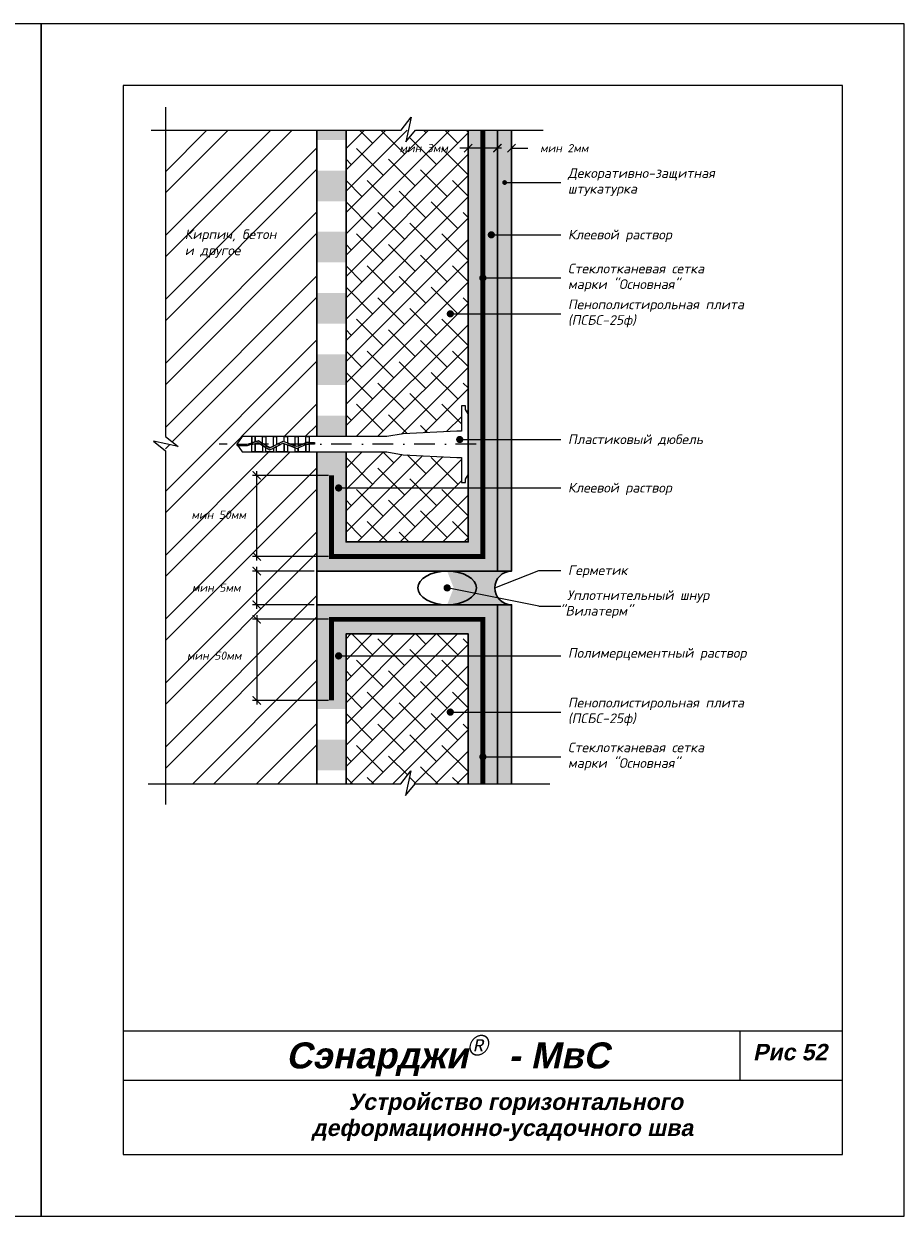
# Model space of a CAD drawing. Header units: inches. Extents: x 47 to 4151, y -1120 to 1902.
# Tile 10 of 93: x 260 to 473, y -67 to 223. Entities that reach past the tile are written whole.
import ezdxf

# ---------------------------------------------------------------- set-up
doc = ezdxf.new("R2010")
doc.units = ezdxf.units.IN
doc.header["$LTSCALE"] = 10
doc.header["$MEASUREMENT"] = 0
doc.linetypes.add('DASHDOT', pattern=[1, 0.5, -0.25, 0, -0.25])
doc.linetypes.add('HIDDEN', pattern=[0.375, 0.25, -0.125])
doc.layers.add('dim', color=160, linetype='Continuous', lineweight=15)
doc.layers.add('Layer1', color=108, linetype='Continuous', lineweight=30)
for name, color, linetype in [('DUBEL', 142, 'Continuous'), ('hatch', 240, 'Continuous'), ('ndp', 242, 'Continuous'), ('ramka', 248, 'Continuous')]:
    doc.layers.add(name, color=color, linetype=linetype)
doc.layers.add('list', color=5, linetype='Continuous', plot=False)
doc.styles.add('ndp', font='ARIALBD.TTF', dxfattribs={"oblique": 12})
doc.styles.add('style2', font='romans.shx', dxfattribs={"oblique": 12})
doc.dimstyles.new('1', dxfattribs={"dimtxt": 2, "dimasz": 2, "dimexe": 1, "dimexo": 0.7, "dimgap": 2, "dimtad": 0, "dimtih": 1, "dimtoh": 1, "dimdec": 4, "dimzin": 0, "dimdsep": 46, "dimtxsty": 'style2', "dimblk": 'ARCHTICK', "dimcen": 1.5, "dimdle": 1, "dimadec": 0, "dimazin": 0, "dimtfac": 1, "dimtdec": 4, "dimtofl": 0, "dimtmove": 0, "dimatfit": 2, "dimldrblk": 'DOTSMALL', "dimfxl": 1, "dimtolj": 1, "dimtzin": 0, "dimarcsym": 0})
pattern_1 = [(0, (232.49226, 571.43857), (0.21875, 0.4375), [0, -0.4375])]

# ---------------------------------------------------------------- blocks, each defined once
blk = doc.blocks.new('_ArchTick')
at = {"layer": 'DUBEL', "color": 0, "const_width": 0.15}
blk.add_lwpolyline([(-0.5, -0.5), (0.5, 0.5)], dxfattribs=at)
blk = doc.blocks.new('*D260')
at = {"layer": 'Defpoints', "color": 0}
for p in [(316.32, 89.59), (331.01, 89.59), (330.95, 81.41)]:
    blk.add_point(p, dxfattribs=at)
at = {"layer": 'dim', "color": 0, "lineweight": -2}
for p, q in [((316.32, 80.41), (316.32, 90.59)), ((330.31, 89.59), (315.32, 89.59)), ((330.25, 81.41), (315.32, 81.41))]:
    blk.add_line(p, q, dxfattribs=at)
at = {"layer": 'dim', "color": 0, "lineweight": -2, "xscale": 2, "yscale": 2, "zscale": 2}
for p, rotation in [((316.32, 89.59), 90), ((316.32, 81.41), 270)]:
    blk.add_blockref('_ArchTick', p, dxfattribs=dict(at, rotation=rotation))
at = {"layer": 'dim', "color": 0, "insert": (306.47, 85.55), "char_height": 2, "attachment_point": 5, "style": 'style2'}
blk.add_mtext('\\A1;{\\fRomanS|b0|i0|c204|p2;мин 5мм}', dxfattribs=at)
blk = doc.blocks.new('_DotSmall')
at = {"layer": 'DUBEL', "color": 0, "const_width": 0.5}
blk.add_lwpolyline([(-0.0625, 0, 1), (0.0625, 0, 1)], format="xyb", close=True, dxfattribs=at)
blk = doc.blocks.new('*D261')
at = {"layer": 'Defpoints', "color": 0}
for p in [(334.5, 77.86), (316.32, 58.14), (334.5, 58.14)]:
    blk.add_point(p, dxfattribs=at)
at = {"layer": 'dim', "color": 0, "lineweight": -2}
for p, q in [((316.32, 78.86), (316.32, 57.14)), ((333.8, 77.86), (315.32, 77.86)), ((333.8, 58.14), (315.32, 58.14))]:
    blk.add_line(p, q, dxfattribs=at)
at = {"layer": 'dim', "color": 0, "lineweight": -2, "xscale": 2, "yscale": 2, "zscale": 2}
for p, rotation in [((316.32, 77.86), 90), ((316.32, 58.14), 270)]:
    blk.add_blockref('_ArchTick', p, dxfattribs=dict(at, rotation=rotation))
at = {"layer": 'dim', "color": 0, "insert": (305.96, 69.02), "char_height": 2, "attachment_point": 5, "style": 'style2'}
blk.add_mtext('\\A1;{\\fRomanS|b0|i0|c204|p2;мин 50мм}', dxfattribs=at)
blk = doc.blocks.new('*D262')
at = {"layer": 'Defpoints', "color": 0}
for p in [(316.32, 112.87), (334.5, 112.87), (334.5, 93.14)]:
    blk.add_point(p, dxfattribs=at)
at = {"layer": 'dim', "color": 0, "lineweight": -2}
for p, q in [((316.32, 92.14), (316.32, 113.87)), ((333.8, 112.87), (315.32, 112.87)), ((333.8, 93.14), (315.32, 93.14))]:
    blk.add_line(p, q, dxfattribs=at)
at = {"layer": 'dim', "color": 0, "lineweight": -2, "xscale": 2, "yscale": 2, "zscale": 2}
for p, rotation in [((316.32, 112.87), 90), ((316.32, 93.14), 270)]:
    blk.add_blockref('_ArchTick', p, dxfattribs=dict(at, rotation=rotation))
at = {"layer": 'dim', "color": 0, "insert": (307.06, 103.28), "char_height": 2, "attachment_point": 5, "style": 'style2'}
blk.add_mtext('\\A1;{\\fRomanS|b0|i0|c204|p2;мин 50мм}', dxfattribs=at)
blk = doc.blocks.new('*D263')
at = {"layer": 'Defpoints', "color": 0}
for p in [(367.76, 192.46), (367.76, 191.29), (374.86, 190.71)]:
    blk.add_point(p, dxfattribs=at)
at = {"layer": 'dim', "color": 0, "lineweight": -2}
for p, q in [((367.76, 192.46), (365.76, 192.46)), ((367.76, 191.99), (367.76, 193.46)), ((375.86, 192.46), (367.76, 192.46)), ((374.86, 191.41), (374.86, 193.46))]:
    blk.add_line(p, q, dxfattribs=at)
at = {"layer": 'dim', "color": 0, "lineweight": -2, "xscale": 2, "yscale": 2, "zscale": 2, "rotation": 180}
blk.add_blockref('_ArchTick', (367.76, 192.46), dxfattribs=at)
at = {"layer": 'dim', "color": 0, "lineweight": -2, "xscale": 2, "yscale": 2, "zscale": 2}
blk.add_blockref('_ArchTick', (374.86, 192.46), dxfattribs=at)
at = {"layer": 'dim', "color": 0, "insert": (356.94, 192.46), "char_height": 2, "attachment_point": 5, "style": 'style2'}
blk.add_mtext('\\A1;{\\fRomanS|b0|i0|c204|p2;мин 3мм}', dxfattribs=at)
blk = doc.blocks.new('*D264')
at = {"layer": 'Defpoints', "color": 0}
for p in [(378.31, 192.46), (374.86, 190.71), (378.31, 190.59)]:
    blk.add_point(p, dxfattribs=at)
at = {"layer": 'dim', "color": 0, "lineweight": -2}
for p, q in [((374.86, 192.46), (372.86, 192.46)), ((374.86, 191.41), (374.86, 193.46)), ((378.31, 191.29), (378.31, 193.46)), ((378.31, 192.46), (382.31, 192.46))]:
    blk.add_line(p, q, dxfattribs=at)
at = {"layer": 'dim', "color": 0, "lineweight": -2, "xscale": 2, "yscale": 2, "zscale": 2}
blk.add_blockref('_ArchTick', (374.86, 192.46), dxfattribs=at)
at = {"layer": 'dim', "color": 0, "lineweight": -2, "xscale": 2, "yscale": 2, "zscale": 2, "rotation": 180}
blk.add_blockref('_ArchTick', (378.31, 192.46), dxfattribs=at)
at = {"layer": 'dim', "color": 0, "insert": (391.13, 192.46), "char_height": 2, "attachment_point": 5, "style": 'style2'}
blk.add_mtext('\\A1;{\\fRomanS|b0|i0|c204|p2;мин 2мм}', dxfattribs=at)

msp = doc.modelspace()

# ---------------------------------------------------------------- hatches: boundary and pattern name
at = {"layer": 'hatch'}
h = msp.add_hatch(dxfattribs=at)
h.set_pattern_fill('ANSI32', color=256, scale=29.327494, style=0)
h.set_pattern_definition([(45, (-462.413, -72.054), (-7.77663, 7.77663), []), (45, (-457.228, -72.054), (-7.77663, 7.77663), [])])
h.paths.add_polyline_path([(330.946591, 146.474811), (330.946591, 163.279215), (330.946591, 180.083618), (330.946591, 196.8443), (294.080997, 196.8443), (294.080997, 122.320032), (297.195671, 119.865299), (294.080997, 120.546344), (294.080997, 37.85348), (330.946591, 37.85348), (330.946591, 41.332043), (330.946591, 58.136446), (330.946591, 118.561924), (329.040163, 118.561924), (328.26094, 118.561924), (325.633714, 118.561924), (323.006488, 118.561924), (321.158486, 118.561924), (318.53126, 118.561924), (315.124812, 118.561924), (312.798061, 118.561924), (311.455354, 120.424772), (312.798061, 122.28762), (315.124812, 122.28762), (315.904035, 122.28762), (318.53126, 122.28762), (321.158486, 122.28762), (323.785712, 122.28762), (326.412937, 122.28762), (329.040163, 122.28762), (330.946591, 122.28762), (330.946591, 129.670407)])
h.paths.add_polyline_path([(308.041014, 104.511235), (324.606668, 104.511235), (324.606668, 101.492838), (308.041014, 101.492838)], flags=24)
h.paths.add_polyline_path([(308.041014, 69.509612), (324.606668, 69.509612), (324.606668, 66.491215), (308.041014, 66.491215)], flags=24)
h.paths.add_polyline_path([(309.00422, 87.010423), (323.643462, 87.010423), (323.643462, 83.992027), (309.00422, 83.992027)], flags=24)
h.paths.add_polyline_path([(298.373183, 165.173013), (315.411061, 164.923663), (316.159111, 168.442962), (299.121233, 168.692312)], flags=24)
h.paths.add_polyline_path([(298.136108, 168.935194), (326.960845, 168.602727), (327.958245, 173.295126), (299.133508, 173.627593)], flags=24)
h = msp.add_hatch(dxfattribs=at)
h.set_pattern_fill('DOTS', color=256, scale=7, style=0)
h.set_pattern_definition(pattern_1)
h.paths.add_polyline_path([(338.045192, 127.402097), (330.946591, 127.402097), (330.946591, 122.28762), (338.045192, 122.28762)])
h.paths.add_polyline_path([(338.045192, 142.304907), (330.946591, 142.304907), (330.946591, 134.853502), (338.045192, 134.853502)])
h.paths.add_polyline_path([(338.045192, 157.207718), (330.946591, 157.207718), (330.946591, 149.756313), (338.045192, 149.756313)])
h.paths.add_polyline_path([(338.045192, 172.110529), (330.946591, 172.110529), (330.946591, 164.659123), (338.045192, 164.659123)])
h.paths.add_polyline_path([(338.045192, 187.013339), (330.946591, 187.013339), (330.946591, 179.561934), (338.045192, 179.561934)])
h.paths.add_polyline_path([(338.045192, 196.8443), (330.946591, 196.8443), (330.946591, 194.464745), (338.045192, 194.464745)])
h = msp.add_hatch(dxfattribs=at)
h.set_pattern_fill('DOTS', color=256, scale=7, style=0)
h.set_pattern_definition(pattern_1)
h.paths.add_polyline_path([(374.856209, 196.8443), (367.757609, 196.8443), (367.757609, 123.841998), (367.757609, 112.980157), (367.757609, 96.687369), (338.045192, 96.687369), (338.045192, 118.561924), (330.946591, 118.561924), (330.946591, 89.588768), (374.856209, 89.588768)])
h = msp.add_hatch(dxfattribs=at)
h.set_pattern_fill('ANSI38', color=256, scale=29.327494, style=0)
h.set_pattern_definition([(45, (-2234.7357, -1006.5385), (-2.5922087, 2.5922087), []), (135, (-2234.7357, -1006.5385), (-7.776626, 2.5922087), [9.164842, -5.498905])])
h.paths.add_polyline_path([(367.757609, 152.156924), (363.853048, 152.156924, -1), (362.973224, 152.156924, -1), (363.853048, 152.156924), (367.757609, 152.156924), (367.757609, 196.8443), (354.951531, 196.8443), (352.57955, 193.957961), (353.210667, 196.8443), (338.045192, 196.8443), (338.045192, 122.28762), (347.951787, 122.28762), (351.914435, 122.963177), (364.970942, 123.644522), (366.107035, 123.644522), (366.107035, 129.753187), (367.127899, 129.753187), (367.127899, 128.911557), (367.757609, 127.869387)])
h.paths.add_polyline_path([(366.107035, 117.205022), (364.970942, 117.205022), (351.914435, 117.886367), (347.951787, 118.561924), (338.045192, 118.561924), (338.045192, 109.810536), (367.757609, 109.810536), (367.757609, 112.980157), (367.127899, 111.937987), (367.127899, 111.096357), (366.107035, 111.096357)])
h.paths.add_polyline_path([(367.757609, 109.810536), (338.045192, 109.810536), (338.045192, 96.687369), (367.757609, 96.687369)])
h.paths.add_polyline_path([(367.757609, 68.95883), (338.045192, 68.95883), (338.045192, 37.85348), (351.3796, 37.85348), (353.834332, 40.968154), (353.153288, 37.85348), (367.757609, 37.85348), (367.757609, 55.28963), (363.853048, 55.28963, -1), (362.973224, 55.28963, -1), (363.853048, 55.28963), (367.757609, 55.28963)])
h.paths.add_polyline_path([(367.757609, 74.315081), (338.045192, 74.315081), (338.045192, 68.95883), (367.757609, 68.95883)])
h.paths.add_polyline_path([(350.618367, 193.967137), (365.257609, 193.967137), (365.257609, 190.94874), (350.618367, 190.94874)], flags=24)
h = msp.add_hatch(dxfattribs=at)
h.set_pattern_fill('AR-CONC', color=256, scale=0.293275, style=0)
h.set_pattern_definition([(50, (-462.4126, -72.054), (2.1035444, -0.1840363), [0.219956, -2.4195183]), (355, (-462.4126, -72.054), (-0.406923, 2.205991), [0.175965, -1.9356146]), (100.4514, (-462.2373, -72.0693), (1.696623, 2.0219534), [0.186934, -2.056274]), (46.1842, (-462.4126, -71.4674), (3.1299506, -0.485426), [0.329934, -3.629277]), (96.6356, (-462.1518, -71.508), (2.741131, 2.856844), [0.280401, -3.084411]), (351.1842, (-462.4126, -71.4674), (2.741129, 2.856846), [0.263947, -2.903422]), (21, (-462.1193, -71.614), (1.7505788, -1.1807803), [0.219956, -2.4195183]), (326, (-462.1193, -71.614), (0.713583, 2.1266834), [0.175965, -1.9356146]), (71.4514, (-461.9735, -71.7125), (2.4641624, 0.945901), [0.186934, -2.056274]), (37.5, (-462.4126, -72.054), (0.0356618, 0.97629425), [0, -1.9121526, 0, -1.9649421, 0, -1.9429465]), (7.5, (-462.4126, -72.054), (0.771517, 1.1567107), [0, -1.1203103, 0, -1.8681614, 0, -0.7405192]), (327.5, (-463.0666, -72.054), (1.5655674, -0.0661478), [0, -0.7331874, 0, -2.2875445, 0, -3.0353956]), (317.5, (-463.3599, -72.054), (1.7103389, 0.2935828), [0, -0.9531436, 0, -1.5191642, 0, -2.1555708])])
h.paths.add_polyline_path([(378.311664, 133.14897), (378.311664, 196.8443), (374.856209, 196.8443), (374.856209, 89.588768), (378.311664, 89.588768)])
h.paths.add_polyline_path([(378.311664, 81.413682), (374.856209, 81.413682), (374.856209, 37.85348), (378.311664, 37.85348)])
h = msp.add_hatch(color=256, dxfattribs=at)
edge = h.paths.add_edge_path()
edge.add_line((378.311664, 89.588768), (374.856209, 89.588768))
edge.add_line((374.856209, 89.588768), (365.84582, 89.588768))
edge.add_ellipse((362.639712, 85.501225), major_axis=(-7.140106, 0), ratio=0.5724765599, start_angle=90, end_angle=270, ccw=False)
edge.add_line((365.84582, 81.413682), (374.856209, 81.413682))
edge.add_line((374.856209, 81.413682), (378.311664, 81.413682))
edge.add_arc((378.311664, 85.501225), 4.087543, 90, 270, ccw=False)
h = msp.add_hatch(dxfattribs=at)
h.set_pattern_fill('DOTS', color=256, scale=7, style=0)
h.set_pattern_definition([(0, (-460.5568, -93.64116), (0.21875, 0.4375), [0, -0.4375])])
h.paths.add_polyline_path([(374.856209, 81.413682), (330.946591, 81.413682), (330.946591, 56.037135), (338.045192, 56.037135), (338.045192, 74.315081), (367.757609, 74.315081), (367.757609, 37.85348), (374.856209, 37.85348)])
h.paths.add_polyline_path([(338.045192, 48.58573), (330.946591, 48.58573), (330.946591, 41.134325), (338.045192, 41.134325)])

# ---------------------------------------------------------------- linework, layer by layer
at = {"layer": 'DUBEL', "linetype": 'DASHDOT'}
msp.add_line((369.710406, 120.424772), (307.142806, 120.424772), dxfattribs=at)
at = {"layer": 'DUBEL', "linetype": 'HIDDEN', "const_width": 1.1731}
for points in [[(334.495891, 112.866004), (334.495891, 93.138069), (371.306909, 93.138069), (371.306909, 196.8443)], [(334.495891, 58.136446), (334.495891, 77.864381), (371.306909, 77.864381), (371.306909, 37.85348)]]:
    msp.add_lwpolyline(points, dxfattribs=at)
at = {"layer": 'DUBEL'}
msp.add_lwpolyline([(364.970942, 117.205022), (366.107035, 117.205022), (366.107035, 111.096357), (367.127899, 111.096357), (367.127899, 111.937987), (367.757609, 112.980157), (367.757609, 127.869387), (367.127899, 128.911557), (367.127899, 129.753187), (366.107035, 129.753187), (366.107035, 123.644522), (364.970942, 123.644522), (351.914435, 122.963177), (347.951787, 122.28762), (329.040163, 122.28762), (329.040163, 120.839652), (330.330564, 120.839652), (330.330564, 120.444221), (329.040163, 120.444221), (329.040163, 120.839652), (329.040163, 118.561924), (328.26094, 118.561924), (328.26094, 120.365072), (328.437535, 120.444221), (329.040163, 120.424772), (329.040163, 120.839652), (328.352973, 120.839652), (328.26094, 120.798403), (328.26094, 122.28762), (329.040163, 122.28762), (326.412937, 122.28762), (326.412937, 119.970137), (328.26094, 120.798403), (326.149392, 119.852018), (325.633714, 120.041081), (325.633714, 122.28762), (326.412937, 122.28762), (323.785712, 122.28762), (323.785712, 120.718618), (325.633714, 120.041081), (323.006488, 121.004305), (323.006488, 122.28762), (323.785712, 122.28762), (321.158486, 122.28762), (321.158486, 120.424772), (322.681796, 121.123348), (320.379263, 119.95719), (320.379263, 122.28762), (321.158486, 122.28762), (318.53126, 122.28762), (318.53126, 120.424772), (318.53126, 120.152848), (319.536105, 119.530158), (320.379263, 119.95719), (319.536105, 119.530158), (317.752037, 120.635723), (317.752037, 122.28762), (318.53126, 122.28762), (315.904035, 122.28762), (315.904035, 121.000543), (316.756693, 121.252526), (317.752037, 120.635723), (316.756693, 121.252526), (315.904035, 121.000543), (315.904035, 122.28762), (315.124812, 122.28762), (315.124812, 120.770263), (315.904035, 121.000543), (315.124812, 120.770263), (315.124812, 122.28762), (312.798061, 122.28762), (311.455354, 120.424772), (313.955737, 120.424772), (315.124812, 120.770263), (315.124812, 120.424772), (314.012944, 120.029341), (311.740374, 120.029341), (311.455354, 120.424772), (312.798061, 118.561924), (315.124812, 118.561924), (315.124812, 120.357926), (315.904035, 120.588207), (315.904035, 118.561924), (315.904035, 120.424772), (315.904035, 120.588207), (316.698932, 120.823119), (317.752037, 120.170522), (317.752037, 118.561924), (315.124812, 118.561924), (318.53126, 118.561924), (318.53126, 119.687647), (317.752037, 120.170522), (319.516617, 119.077034), (320.379263, 119.513936), (320.379263, 118.561924), (318.53126, 118.561924), (321.158486, 118.561924), (321.158486, 119.908587), (320.379263, 119.513936), (322.707091, 120.692904), (323.785712, 120.297448), (323.785712, 118.561924), (321.158486, 118.561924), (323.006488, 118.561924), (323.006488, 120.424772), (323.006488, 120.583136), (323.006488, 118.561924), (325.633714, 118.561924), (325.633714, 119.619912), (323.785712, 120.297448), (326.164317, 119.425376), (326.412937, 119.536806), (326.412937, 118.561924), (326.412937, 119.536806), (328.26094, 120.365072), (328.26094, 118.561924), (325.633714, 118.561924), (329.040163, 118.561924), (347.951787, 118.561924), (351.914435, 117.886367), (364.970942, 117.205022)], close=True, dxfattribs=at)
at = {"layer": 'hatch'}
for points in [[(294.080997, 202.394719), (294.080997, 122.320032), (297.195671, 119.865299), (291.194659, 121.177461), (294.080997, 118.805479), (294.080997, 32.775703)], [(290.609734, 196.8443), (351.436979, 196.8443), (353.891711, 199.958973), (352.57955, 193.957961), (354.951531, 196.8443), (385.979699, 196.8443)], [(289.903091, 37.85348), (351.3796, 37.85348), (353.834332, 40.968154), (352.522171, 34.967141), (354.894152, 37.85348), (387.605601, 37.85348)]]:
    msp.add_lwpolyline(points, dxfattribs=at)
at = {"layer": 'Layer1'}
for p, q in [((330.946591, 196.8443), (330.946591, 122.28762)), ((338.045192, 196.8443), (338.045192, 122.28762)), ((367.757609, 123.841998), (367.757609, 196.8443)), ((330.946591, 118.561924), (330.946591, 37.85348))]:
    msp.add_line(p, q, dxfattribs=at)
for points in [[(330.946591, 89.588768), (374.856209, 89.588768), (374.856209, 196.8443)], [(378.311664, 89.588768), (378.311664, 89.588768), (378.311664, 196.8443)], [(374.856209, 89.588768), (378.311664, 89.588768), (378.311664, 133.14897)], [(338.045192, 118.561924), (338.045192, 96.687369), (367.757609, 96.687369), (367.757609, 123.841998)], [(330.946591, 81.413682), (374.856209, 81.413682), (374.856209, 37.85348)], [(374.856209, 81.413682), (378.311664, 81.413682), (378.311664, 37.85348)], [(338.045192, 37.85348), (338.045192, 74.315081), (367.757609, 74.315081), (367.757609, 37.85348)]]:
    msp.add_lwpolyline(points, dxfattribs=at)
msp.add_arc((378.311664, 85.501225), 4.087543, 90, 270, dxfattribs=at)
msp.add_arc((378.311664, 85.501225), 4.087543, 90, 270, dxfattribs=at)
msp.add_ellipse((362.639712, 85.501225), major_axis=(-7.140106, 0), ratio=0.5724765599, dxfattribs=at)
at = {"layer": 'list'}
for points in [[(53.848282, -67.308978), (263.848282, -67.308978), (263.848282, 222.691022), (53.848282, 222.691022)], [(263.848282, -67.308978), (473.848282, -67.308978), (473.848282, 222.691022), (263.848282, 222.691022)]]:
    msp.add_lwpolyline(points, close=True, dxfattribs=at)
at = {"layer": 'ndp'}
for p, q in [((376.631789, 184.094305), (390.266769, 184.094305)), ((373.388236, 171.37809), (390.266769, 171.37809)), ((371.338709, 160.882178), (390.266769, 160.882178)), ((363.413136, 152.156924), (390.266769, 152.156924)), ((365.702761, 121.582252), (390.266769, 121.582252)), ((336.24582, 109.810536), (390.266769, 109.810536)), ((374.224121, 85.501225), (384.913507, 89.739995)), ((384.913507, 89.739995), (390.266769, 89.739995)), ((384.913507, 81.045098), (362.639712, 85.501225)), ((384.913507, 81.045098), (390.266769, 81.045098)), ((336.24582, 68.95883), (390.266769, 68.95883)), ((363.413136, 55.28963), (390.266769, 55.28963)), ((371.338709, 44.405703), (390.266769, 44.405703))]:
    msp.add_line(p, q, dxfattribs=at)
for points, const_width in [([(376.338514, 184.094305, 1), (376.925064, 184.094305, 1)], 0.58655), ([(372.948324, 171.37809, 1), (373.828148, 171.37809, 1)], 0.879825), ([(370.898797, 160.882178, 1), (371.778622, 160.882178, 1)], 0.879825), ([(362.973224, 152.156924, 1), (363.853048, 152.156924, 1)], 0.879825), ([(365.262848, 121.582252, 1), (366.142673, 121.582252, 1)], 0.879825), ([(335.805907, 109.810536, 1), (336.685732, 109.810536, 1)], 0.879825), ([(362.1998, 85.501225, 1), (363.079625, 85.501225, 1)], 0.879825), ([(335.805907, 68.95883, -1), (336.685732, 68.95883, -1)], 0.879825), ([(362.973224, 55.28963, 1), (363.853048, 55.28963, 1)], 0.879825), ([(370.898797, 44.405703, 1), (371.778622, 44.405703, 1)], 0.879825)]:
    msp.add_lwpolyline(points, format="xyb", close=True, dxfattribs=dict(at, const_width=const_width))
at = {"layer": 'ramka'}
for p, q in [((458.848282, -22.308978), (283.848282, -22.308978)), ((433.848282, -22.308978), (433.848282, -34.308978)), ((458.848282, -34.308978), (283.848282, -34.308978))]:
    msp.add_line(p, q, dxfattribs=at)
msp.add_lwpolyline([(283.848282, -52.308978), (458.848282, -52.308978), (458.848282, 207.691022), (283.848282, 207.691022)], close=True, dxfattribs=at)

# ---------------------------------------------------------------- texts
at = {"layer": 'ndp', "oblique": 12}
for s, height, style, p in [('Декоративно-защитная', 2.34619952, 'style2', (392.019602, 185.218311)), ('штукатурка', 2.3461995, 'style2', (392.019602, 181.419702)), ('Кирпич, бетон', 2.34619952, 'style2', (298.803746, 170.333094)), ('Клеевой раствор', 2.34619952, 'style2', (392.019602, 170.265073)), ('и другое', 2.3461995, 'style2', (298.803746, 166.416954)), ('Стеклотканевая сетка', 2.34619952, 'style2', (392.019602, 162.006183)), ('марки "Основная"', 2.34619952, 'style2', (392.019602, 158.207574)), ('Пенополистирольная плита', 2.34619952, 'style2', (392.019602, 153.280929)), ('(ПСБС-25ф)', 2.3461995, 'style2', (392.019602, 149.48232)), ('Пластиковый дюбель', 2.34619952, 'style2', (392.019602, 120.469235)), ('Клеевой раствор', 2.34619952, 'style2', (392.019602, 108.697519)), ('Герметик', 2.3461995, 'style2', (392.019602, 88.626978)), ('Уплотнительный шнур', 2.34619952, 'style2', (391.828175, 82.557674)), (' "Вилатерм"', 2.34619952, 'style2', (388.474005, 78.759066)), ('Полимерцементный раствор', 2.34619952, 'style2', (392.019602, 68.507713)), ('Пенополистирольная плита', 2.34619952, 'style2', (392.019602, 56.413636)), ('(ПСБС-25ф)', 2.3461995, 'style2', (392.019602, 52.615027)), ('Стеклотканевая сетка', 2.34619952, 'style2', (392.019602, 45.529708)), ('марки "Основная"', 2.34619952, 'style2', (392.019602, 41.7311)), ('Сэнарджи    - МвС', 6.33260053, 'ndp', (323.424951, -31.384641)), ('Рис 52', 4, 'ndp', (437.051662, -29.406927)), ('Устройство горизонтального ', 4, 'ndp', (338.690819, -41.478278)), ('деформационно-усадочного шва', 4, 'ndp', (329.733918, -47.815195))]:
    msp.add_text(s, height=height, dxfattribs=dict(at, style=style)).set_placement(p)
at = {"layer": 'ndp', "insert": (367.487754, -23.245556), "char_height": 5, "attachment_point": 1, "style": 'style2'}
msp.add_mtext('{\\fCentury Gothic|b0|i0|c204|p32;®}', dxfattribs=at)

# ---------------------------------------------------------------- dimensions: what is measured, and where the dimension line sits
at = {"layer": 'dim'}
for base, p2, text, picture, middle in [((367.757609, 192.457938), (367.757609, 191.28924), '{\\fRomanS|b0|i0|c204|p2;мин 3мм}', '*D263', (356.937988, 192.457938)), ((378.311664, 192.457938), (378.311664, 190.589036), '{\\fRomanS|b0|i0|c204|p2;мин 2мм}', '*D264', (391.131285, 192.457938))]:
    dim = msp.add_linear_dim(base=base, p1=(374.856209, 190.705843), p2=p2, text=text, dimstyle='1', dxfattribs=at)
    dim.commit()
    dim.dimension.update_dxf_attribs({"geometry": picture, "text_midpoint": middle})
for base, p1, p2, angle, text, picture, middle in [((316.323841, 112.866004), (334.495891, 93.138069), (334.495891, 112.866004), 90, '{\\fRomanS|b0|i0|c204|p2;мин 50мм}', '*D262', (307.062603, 103.276195)), ((316.323841, 89.588768), (330.946591, 81.413682), (331.009091, 89.588768), 90, '{\\fRomanS|b0|i0|c204|p2;мин 5мм}', '*D260', (306.466668, 85.554562)), ((316.323841, 58.136446), (334.495891, 77.864381), (334.495891, 58.136446), 270, '{\\fRomanS|b0|i0|c204|p2;мин 50мм}', '*D261', (305.962589, 69.021644))]:
    dim = msp.add_linear_dim(base=base, p1=p1, p2=p2, angle=angle, text=text, dimstyle='1', override={"dimtmove": 2}, dxfattribs=at)
    dim.commit()
    dim.dimension.update_dxf_attribs({"geometry": picture, "text_midpoint": middle, "dimtype": 160})

doc.saveas('drawing.dxf')
